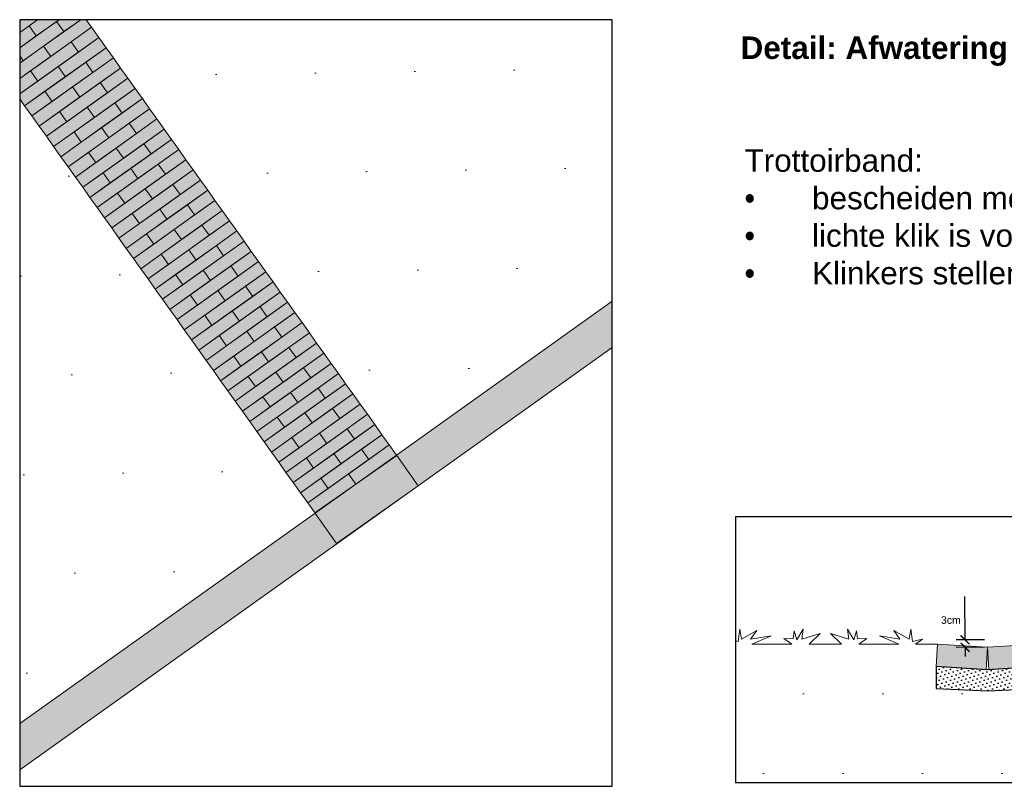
# Model space of a CAD drawing. Header units: metres. Extents: x 92403 to 95147, y 464428 to 465602.
# Tile 197 of 256: x 92712.24 to 92716.18, y 465016.63 to 465019.69. Entities that reach past the tile are written whole.
import ezdxf

# ---------------------------------------------------------------- set-up
doc = ezdxf.new("R2010")
doc.units = ezdxf.units.M
doc.linetypes.add('VH-TROTTOIRBAND', pattern=[15, 5, -2, 2, -2, 2, -2])
doc.layers.get('0').update_dxf_attribs({"linetype": 'CONTINUOUS'})
doc.layers.get('Defpoints').update_dxf_attribs({"linetype": 'CONTINUOUS'})
doc.layers.add('N-RO-GR-GRAS-A-100', color=62, linetype='CONTINUOUS', lineweight=18, transparency=0.2)
for name, color, linetype, lineweight in [('N-WE-VH-KANTOPSLUITING_TROTTOIRBAND-G', 7, 'VH-TROTTOIRBAND', 35), ('N-WE-VH-KANTOPSLUITING_TROTTOIRBAND_130 150-T18', 10, 'CONTINUOUS', 18), ('X-XX-AL-DETAIL-A', 7, 'CONTINUOUS', 13), ('X-XX-AL-DETAIL-G', 7, 'CONTINUOUS', 0), ('X-XX-AL-M', 7, 'CONTINUOUS', 18), ('X-XX-AL-RMB - profiel', 7, 'CONTINUOUS', 9)]:
    doc.layers.add(name, color=color, linetype=linetype, lineweight=lineweight)
doc.styles.add('NLCS-ISO-M200-T18', font='NLCS-ISO.ttf', dxfattribs={"height": 0.36})
doc.styles.get("Standard").update_dxf_attribs({"font": 'isocp.shx'})
doc.dimstyles.new('Standard 1-20', dxfattribs={"dimscale": 0.2, "dimtxt": 0.18, "dimasz": 0.18, "dimexe": 0.18, "dimexo": 0.0625, "dimgap": 0.09, "dimtad": 1, "dimzin": 0, "dimdsep": 46, "dimtxsty": 'Standard', "dimcen": 0.09, "dimadec": 0, "dimazin": 0, "dimtfac": 1, "dimtix": 1, "dimtofl": 0, "dimtmove": 0, "dimatfit": 3, "dimfxl": 1, "dimtolj": 1, "dimtzin": 0, "dimarcsym": 0})

# ---------------------------------------------------------------- blocks, each defined once
blk = doc.blocks.new('_ArchTick')
at = {"color": 0, "linetype": 'ByBlock', "const_width": 0.15}
blk.add_lwpolyline([(-0.5, -0.5), (0.5, 0.5)], dxfattribs=at)
blk = doc.blocks.new('*D226')
at = {"layer": 'Defpoints', "color": 0, "transparency": 16777216}
for p in [(92716.1124, 465017.2157), (92716.0228, 465017.1854), (92716.1125, 465017.1857)]:
    blk.add_point(p, dxfattribs=at)
at = {"layer": 'X-XX-AL-M', "color": 0, "lineweight": -2, "transparency": 16777216}
for p, q in [((92716.0228, 465017.2154), (92716.0223, 465017.3887)), ((92716.0999, 465017.2156), (92715.9868, 465017.2154)), ((92716.1, 465017.1856), (92715.9868, 465017.1854)), ((92716.0228, 465017.1854), (92716.0229, 465017.1494))]:
    blk.add_line(p, q, dxfattribs=at)
at = {"layer": 'X-XX-AL-M', "color": 0, "lineweight": -2, "transparency": 16777216, "xscale": 0.036, "yscale": 0.036, "zscale": 0.036}
for p, rotation in [((92716.0228, 465017.2154), 270.1394722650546), ((92716.0228, 465017.1854), 90.13947226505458)]:
    blk.add_blockref('_ArchTick', p, dxfattribs=dict(at, rotation=rotation))
at = {"layer": 'X-XX-AL-M', "color": 0, "transparency": 16777216, "insert": (92716.0404, 465017.3707), "char_height": 0.001, "attachment_point": 5, "rotation": 270.1395}
blk.add_mtext('\\A1;{\\H0.1x;0.03}', dxfattribs=at)

msp = doc.modelspace()

# ---------------------------------------------------------------- hatches: boundary and pattern name
h = msp.add_hatch()
h.set_pattern_fill('AGR-SPORTVELD_GRAS_NATUUR', color=256, scale=0.02, angle=135, pattern_type=2)
h.set_pattern_definition([(135, (0, 0), (-0.016837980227, -0.00561266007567), [0, -0.015875])])
h.paths.add_polyline_path([(92716.317805, 465017.108654), (92716.112454, 465017.095483), (92715.907103, 465017.108654), (92715.907103, 465017.020275), (92716.112454, 465017.011553), (92716.317805, 465017.020275)])
at = {"layer": 'N-RO-GR-GRAS-A-100', "true_color": 0x1f591c, "transparency": 33554661}
h = msp.add_hatch(dxfattribs=at)
h.set_pattern_fill('AGR-GRAS_SPORTVELD', color=99, scale=0.4, pattern_type=2)
h.set_pattern_definition([(0, (42.5234, 28.72377), (0.15875, 0.3175), [0, -0.3175])])
h.paths.add_polyline_path([(92717.102516, 465017.257095), (92717.096057, 465017.218364), (92717.034286, 465017.252782), (92717.059432, 465017.217817), (92716.977435, 465017.232022), (92717.05506, 465017.19847), (92716.894729, 465017.19847), (92716.926423, 465017.221227), (92716.889449, 465017.219468), (92716.885926, 465017.252023), (92716.874481, 465017.215069), (92716.84983, 465017.258181), (92716.855114, 465017.218588), (92716.781159, 465017.240585), (92716.826058, 465017.19847), (92716.76091, 465017.19847), (92716.695762, 465017.19847), (92716.740661, 465017.240585), (92716.666706, 465017.218588), (92716.67199, 465017.258181), (92716.647339, 465017.215069), (92716.635894, 465017.252023), (92716.63237, 465017.219468), (92716.595396, 465017.221227), (92716.62709, 465017.19847), (92716.466759, 465017.19847), (92716.544384, 465017.232022), (92716.462387, 465017.217817), (92716.487533, 465017.252782), (92716.425763, 465017.218364), (92716.419203, 465017.257699), (92716.412644, 465017.20853), (92716.372739, 465017.218364), (92716.400069, 465017.19847), (92716.312044, 465017.19847), (92716.317805, 465017.020275), (92716.106693, 465017.011553), (92715.907103, 465017.020275), (92715.912864, 465017.19847), (92715.824839, 465017.19847), (92715.852169, 465017.218364), (92715.812264, 465017.20853), (92715.805705, 465017.257699), (92715.799145, 465017.218364), (92715.737375, 465017.252782), (92715.76252, 465017.217817), (92715.680524, 465017.232022), (92715.758149, 465017.19847), (92715.597818, 465017.19847), (92715.629512, 465017.221227), (92715.592538, 465017.219468), (92715.589014, 465017.252023), (92715.577569, 465017.215069), (92715.552918, 465017.258181), (92715.558202, 465017.218588), (92715.484247, 465017.240585), (92715.529146, 465017.19847), (92715.463998, 465017.19847), (92715.39885, 465017.19847), (92715.443749, 465017.240585), (92715.369794, 465017.218588), (92715.375078, 465017.258181), (92715.350427, 465017.215069), (92715.338982, 465017.252023), (92715.335458, 465017.219468), (92715.298485, 465017.221227), (92715.330179, 465017.19847), (92715.169847, 465017.19847), (92715.247473, 465017.232022), (92715.165476, 465017.217817), (92715.190622, 465017.252782), (92715.128851, 465017.218364), (92715.122291, 465017.257699), (92715.115732, 465017.20853), (92715.105313, 465017.211097), (92715.105313, 465016.644978), (92717.102516, 465016.644978)])
at = {"layer": 'X-XX-AL-DETAIL-A', "true_color": 0xccaea8}
h = msp.add_hatch(color=253, dxfattribs=at)
h.dxf.hatch_style = 1
h.paths.add_polyline_path([(92713.423934, 465017.721948), (92712.243328, 465019.378009), (92712.243328, 465019.694563), (92712.508896, 465019.694563), (92713.749649, 465017.95415)])
h = msp.add_hatch(color=253, dxfattribs=at)
h.dxf.hatch_style = 1
h.paths.add_polyline_path([(92716.312044, 465017.19847), (92716.112454, 465017.185668), (92716.118215, 465017.095852), (92716.317805, 465017.108654)])
h.paths.add_polyline_path([(92716.112454, 465017.185668), (92715.912864, 465017.19847), (92715.907103, 465017.108654), (92716.106693, 465017.095852)])
at = {"layer": 'X-XX-AL-DETAIL-G', "true_color": 0x717384}
h = msp.add_hatch(color=8, dxfattribs=at)
h.dxf.hatch_style = 1
h.paths.add_polyline_path([(92714.611971, 465018.384685), (92714.611971, 465018.5689), (92713.749649, 465017.95415), (92713.836079, 465017.831552)])
h.paths.add_polyline_path([(92713.835995, 465017.831671), (92713.750733, 465017.952613), (92713.586981, 465017.838184), (92713.424312, 465017.722218), (92713.510252, 465017.600333)])
h.paths.add_polyline_path([(92713.510751, 465017.599625), (92713.424312, 465017.722218), (92712.243328, 465016.880294), (92712.243328, 465016.696079)])
at = {"layer": 'X-XX-AL-RMB - profiel', "true_color": 0x1a4a17, "transparency": 33554687}
h = msp.add_hatch(dxfattribs=at)
h.set_pattern_fill('AGR-GRAS_SPORTVELD', color=99, scale=0.5, angle=0.871966, pattern_type=2)
h.set_pattern_definition([(0.87196551, (42.5234, 26.39463), (0.19237484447, 0.39984887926), [0, -0.396875])])
h.paths.add_polyline_path([(92714.611971, 465019.694563), (92712.508896, 465019.694563), (92712.53061, 465019.664105), (92712.559635, 465019.623391), (92712.588659, 465019.582678), (92712.617684, 465019.541965), (92712.646708, 465019.501251), (92712.675733, 465019.460538), (92712.704757, 465019.419825), (92712.733782, 465019.379111), (92712.762806, 465019.338398), (92712.791831, 465019.297685), (92712.820855, 465019.256971), (92712.84988, 465019.216258), (92712.878905, 465019.175545), (92712.907929, 465019.134831), (92712.936954, 465019.094118), (92712.965978, 465019.053405), (92712.995003, 465019.012691), (92713.024027, 465018.971978), (92713.053052, 465018.931265), (92713.082076, 465018.890551), (92713.111101, 465018.849838), (92713.140125, 465018.809125), (92713.16915, 465018.768411), (92713.198175, 465018.727698), (92713.227199, 465018.686985), (92713.256224, 465018.646271), (92713.285248, 465018.605558), (92713.314273, 465018.564845), (92713.343297, 465018.524131), (92713.372322, 465018.483418), (92713.401346, 465018.442705), (92713.430371, 465018.401991), (92713.459395, 465018.361278), (92713.48842, 465018.320565), (92713.517444, 465018.279851), (92713.546469, 465018.239138), (92713.575494, 465018.198425), (92713.604518, 465018.157711), (92713.633543, 465018.116998), (92713.662567, 465018.076285), (92713.691592, 465018.035571), (92713.720616, 465017.994858), (92713.750733, 465017.952613), (92714.611971, 465018.5689), (92714.611971, 465018.384685)])
h.paths.add_polyline_path([(92713.33686, 465017.844088), (92713.307836, 465017.884802), (92713.278811, 465017.925515), (92713.249787, 465017.966228), (92713.220762, 465018.006942), (92713.191738, 465018.047655), (92713.162713, 465018.088368), (92713.133689, 465018.129082), (92713.104664, 465018.169795), (92713.07564, 465018.210508), (92713.046615, 465018.251222), (92713.017591, 465018.291935), (92712.988566, 465018.332648), (92712.959541, 465018.373362), (92712.930517, 465018.414075), (92712.901492, 465018.454788), (92712.872468, 465018.495502), (92712.843443, 465018.536215), (92712.814419, 465018.576928), (92712.785394, 465018.617642), (92712.75637, 465018.658355), (92712.727345, 465018.699068), (92712.698321, 465018.739782), (92712.669296, 465018.780495), (92712.640271, 465018.821208), (92712.611247, 465018.861922), (92712.582222, 465018.902635), (92712.553198, 465018.943348), (92712.524173, 465018.984062), (92712.495149, 465019.024775), (92712.466124, 465019.065488), (92712.4371, 465019.106202), (92712.408075, 465019.146915), (92712.379051, 465019.187628), (92712.350026, 465019.228342), (92712.321001, 465019.269055), (92712.291977, 465019.309768), (92712.262952, 465019.350482), (92712.243328, 465019.378009), (92712.243328, 465016.880294), (92713.423934, 465017.721948), (92713.39491, 465017.762662), (92713.365885, 465017.803375)])

# ---------------------------------------------------------------- linework, layer by layer
for points in [[(92714.611971, 465019.694563), (92712.243328, 465019.694563), (92712.243328, 465016.629832), (92714.611971, 465016.629832)], [(92717.102516, 465017.707717), (92715.105313, 465017.707717), (92715.105313, 465016.644978), (92717.102516, 465016.644978)], [(92716.317805, 465017.108654), (92716.112454, 465017.095483), (92715.907103, 465017.108654), (92715.907103, 465017.020275), (92716.112454, 465017.011553), (92716.317805, 465017.020275)]]:
    msp.add_lwpolyline(points, close=True)
at = {"layer": 'N-WE-VH-KANTOPSLUITING_TROTTOIRBAND-G', "lineweight": 15, "flags": 128}
for points in [[(92714.611971, 465018.5689), (92713.749649, 465017.95415)], [(92712.243328, 465016.696079), (92714.611971, 465018.384685)], [(92713.835995, 465017.831671), (92713.750733, 465017.952613), (92713.423229, 465017.723755), (92713.510252, 465017.600333), (92713.835995, 465017.831671)], [(92713.423934, 465017.721948), (92712.243328, 465016.880294)]]:
    msp.add_lwpolyline(points, dxfattribs=at)
at = {"layer": 'X-XX-AL-DETAIL-G', "color": 27, "ltscale": 0.1, "true_color": 0x794e4e}
for points in [[(92712.243328, 465019.643516), (92712.314933, 465019.694563)], [(92712.314933, 465019.694563), (92712.280683, 465019.670147), (92712.309708, 465019.629433), (92712.401067, 465019.694563)], [(92712.487201, 465019.694563), (92712.338732, 465019.58872), (92712.367757, 465019.548007), (92712.53061, 465019.664105), (92712.508896, 465019.694563)], [(92712.401067, 465019.694563), (92712.391134, 465019.687482), (92712.420159, 465019.646769), (92712.487201, 465019.694563)], [(92712.243328, 465019.550277), (92712.257305, 465019.530671), (92712.420159, 465019.646769), (92712.391134, 465019.687482), (92712.243328, 465019.582111)], [(92712.243328, 465019.582111), (92712.309708, 465019.629433), (92712.280683, 465019.670147), (92712.243328, 465019.643516)], [(92712.243328, 465019.459302), (92712.367757, 465019.548007), (92712.338732, 465019.58872), (92712.243328, 465019.520706)], [(92712.243328, 465019.520706), (92712.257305, 465019.530671), (92712.243328, 465019.550277)], [(92712.243328, 465019.378009), (92712.262952, 465019.350482), (92712.425806, 465019.46658), (92712.396781, 465019.507293), (92712.243328, 465019.397897)], [(92712.243328, 465019.397897), (92712.315355, 465019.449244), (92712.28633, 465019.489958), (92712.243328, 465019.459302)]]:
    msp.add_lwpolyline(points, dxfattribs=at)
for points in [[(92712.53061, 465019.664105), (92712.449183, 465019.606056), (92712.478208, 465019.565342), (92712.559635, 465019.623391)], [(92712.559635, 465019.623391), (92712.396781, 465019.507293), (92712.425806, 465019.46658), (92712.588659, 465019.582678)], [(92712.449183, 465019.606056), (92712.28633, 465019.489958), (92712.315355, 465019.449244), (92712.478208, 465019.565342)], [(92712.588659, 465019.582678), (92712.507232, 465019.524629), (92712.536257, 465019.483916), (92712.617684, 465019.541965)], [(92712.617684, 465019.541965), (92712.45483, 465019.425867), (92712.483855, 465019.385153), (92712.646708, 465019.501251)], [(92712.507232, 465019.524629), (92712.344379, 465019.408531), (92712.373404, 465019.367818), (92712.536257, 465019.483916)], [(92712.646708, 465019.501251), (92712.565282, 465019.443202), (92712.594306, 465019.402489), (92712.675733, 465019.460538)], [(92712.675733, 465019.460538), (92712.512879, 465019.34444), (92712.541904, 465019.303727), (92712.704757, 465019.419825)], [(92712.45483, 465019.425867), (92712.291977, 465019.309768), (92712.321001, 465019.269055), (92712.483855, 465019.385153)], [(92712.565282, 465019.443202), (92712.402428, 465019.327104), (92712.431453, 465019.286391), (92712.594306, 465019.402489)], [(92712.704757, 465019.419825), (92712.623331, 465019.361776), (92712.652355, 465019.321062), (92712.733782, 465019.379111)], [(92712.344379, 465019.408531), (92712.262952, 465019.350482), (92712.291977, 465019.309768), (92712.373404, 465019.367818)], [(92712.733782, 465019.379111), (92712.570928, 465019.263013), (92712.599953, 465019.2223), (92712.762806, 465019.338398)], [(92712.512879, 465019.34444), (92712.350026, 465019.228342), (92712.379051, 465019.187628), (92712.541904, 465019.303727)], [(92712.623331, 465019.361776), (92712.460477, 465019.245678), (92712.489502, 465019.204964), (92712.652355, 465019.321062)], [(92712.762806, 465019.338398), (92712.68138, 465019.280349), (92712.710404, 465019.239636), (92712.791831, 465019.297685)], [(92712.402428, 465019.327104), (92712.321001, 465019.269055), (92712.350026, 465019.228342), (92712.431453, 465019.286391)], [(92712.791831, 465019.297685), (92712.628978, 465019.181587), (92712.658002, 465019.140873), (92712.820855, 465019.256971)], [(92712.570928, 465019.263013), (92712.408075, 465019.146915), (92712.4371, 465019.106202), (92712.599953, 465019.2223)], [(92712.68138, 465019.280349), (92712.518526, 465019.164251), (92712.547551, 465019.123538), (92712.710404, 465019.239636)], [(92712.820855, 465019.256971), (92712.739429, 465019.198922), (92712.768453, 465019.158209), (92712.84988, 465019.216258)], [(92712.460477, 465019.245678), (92712.379051, 465019.187628), (92712.408075, 465019.146915), (92712.489502, 465019.204964)], [(92712.628978, 465019.181587), (92712.466124, 465019.065488), (92712.495149, 465019.024775), (92712.658002, 465019.140873)], [(92712.739429, 465019.198922), (92712.576575, 465019.082824), (92712.6056, 465019.042111), (92712.768453, 465019.158209)], [(92712.84988, 465019.216258), (92712.687027, 465019.10016), (92712.716051, 465019.059447), (92712.878905, 465019.175545)], [(92712.518526, 465019.164251), (92712.4371, 465019.106202), (92712.466124, 465019.065488), (92712.547551, 465019.123538)], [(92712.878905, 465019.175545), (92712.797478, 465019.117496), (92712.826502, 465019.076782), (92712.907929, 465019.134831)], [(92712.687027, 465019.10016), (92712.524173, 465018.984062), (92712.553198, 465018.943348), (92712.716051, 465019.059447)], [(92712.797478, 465019.117496), (92712.634625, 465019.001397), (92712.663649, 465018.960684), (92712.826502, 465019.076782)], [(92712.907929, 465019.134831), (92712.745076, 465019.018733), (92712.7741, 465018.97802), (92712.936954, 465019.094118)], [(92712.576575, 465019.082824), (92712.495149, 465019.024775), (92712.524173, 465018.984062), (92712.6056, 465019.042111)], [(92712.936954, 465019.094118), (92712.855527, 465019.036069), (92712.884551, 465018.995356), (92712.965978, 465019.053405)], [(92712.855527, 465019.036069), (92712.692674, 465018.919971), (92712.721698, 465018.879257), (92712.884551, 465018.995356)], [(92712.965978, 465019.053405), (92712.803125, 465018.937307), (92712.832149, 465018.896593), (92712.995003, 465019.012691)], [(92712.634625, 465019.001397), (92712.553198, 465018.943348), (92712.582222, 465018.902635), (92712.663649, 465018.960684)], [(92712.745076, 465019.018733), (92712.582222, 465018.902635), (92712.611247, 465018.861922), (92712.7741, 465018.97802)], [(92712.995003, 465019.012691), (92712.913576, 465018.954642), (92712.942601, 465018.913929), (92713.024027, 465018.971978)], [(92712.913576, 465018.954642), (92712.750723, 465018.838544), (92712.779747, 465018.797831), (92712.942601, 465018.913929)], [(92713.024027, 465018.971978), (92712.861174, 465018.85588), (92712.890198, 465018.815167), (92713.053052, 465018.931265)], [(92712.692674, 465018.919971), (92712.611247, 465018.861922), (92712.640271, 465018.821208), (92712.721698, 465018.879257)], [(92712.803125, 465018.937307), (92712.640271, 465018.821208), (92712.669296, 465018.780495), (92712.832149, 465018.896593)], [(92713.053052, 465018.931265), (92712.971625, 465018.873216), (92713.00065, 465018.832502), (92713.082076, 465018.890551)], [(92712.971625, 465018.873216), (92712.808772, 465018.757117), (92712.837796, 465018.716404), (92713.00065, 465018.832502)], [(92713.082076, 465018.890551), (92712.919223, 465018.774453), (92712.948248, 465018.73374), (92713.111101, 465018.849838)], [(92712.750723, 465018.838544), (92712.669296, 465018.780495), (92712.698321, 465018.739782), (92712.779747, 465018.797831)], [(92712.861174, 465018.85588), (92712.698321, 465018.739782), (92712.727345, 465018.699068), (92712.890198, 465018.815167)], [(92713.111101, 465018.849838), (92713.029674, 465018.791789), (92713.058699, 465018.751076), (92713.140125, 465018.809125)], [(92713.029674, 465018.791789), (92712.866821, 465018.675691), (92712.895845, 465018.634977), (92713.058699, 465018.751076)], [(92713.140125, 465018.809125), (92712.977272, 465018.693027), (92713.006297, 465018.652313), (92713.16915, 465018.768411)], [(92712.808772, 465018.757117), (92712.727345, 465018.699068), (92712.75637, 465018.658355), (92712.837796, 465018.716404)], [(92712.919223, 465018.774453), (92712.75637, 465018.658355), (92712.785394, 465018.617642), (92712.948248, 465018.73374)], [(92713.16915, 465018.768411), (92713.087723, 465018.710362), (92713.116748, 465018.669649), (92713.198175, 465018.727698)], [(92713.087723, 465018.710362), (92712.92487, 465018.594264), (92712.953894, 465018.553551), (92713.116748, 465018.669649)], [(92713.198175, 465018.727698), (92713.035321, 465018.6116), (92713.064346, 465018.570887), (92713.227199, 465018.686985)], [(92712.866821, 465018.675691), (92712.785394, 465018.617642), (92712.814419, 465018.576928), (92712.895845, 465018.634977)], [(92712.977272, 465018.693027), (92712.814419, 465018.576928), (92712.843443, 465018.536215), (92713.006297, 465018.652313)], [(92713.227199, 465018.686985), (92713.145772, 465018.628936), (92713.174797, 465018.588222), (92713.256224, 465018.646271)], [(92713.145772, 465018.628936), (92712.982919, 465018.512837), (92713.011944, 465018.472124), (92713.174797, 465018.588222)], [(92713.256224, 465018.646271), (92713.09337, 465018.530173), (92713.122395, 465018.48946), (92713.285248, 465018.605558)], [(92712.92487, 465018.594264), (92712.843443, 465018.536215), (92712.872468, 465018.495502), (92712.953894, 465018.553551)], [(92713.035321, 465018.6116), (92712.872468, 465018.495502), (92712.901492, 465018.454788), (92713.064346, 465018.570887)], [(92713.285248, 465018.605558), (92713.203821, 465018.547509), (92713.232846, 465018.506796), (92713.314273, 465018.564845)], [(92713.203821, 465018.547509), (92713.040968, 465018.431411), (92713.069993, 465018.390697), (92713.232846, 465018.506796)], [(92713.314273, 465018.564845), (92713.151419, 465018.448747), (92713.180444, 465018.408033), (92713.343297, 465018.524131)], [(92712.982919, 465018.512837), (92712.901492, 465018.454788), (92712.930517, 465018.414075), (92713.011944, 465018.472124)], [(92713.09337, 465018.530173), (92712.930517, 465018.414075), (92712.959541, 465018.373362), (92713.122395, 465018.48946)], [(92713.343297, 465018.524131), (92713.261871, 465018.466082), (92713.290895, 465018.425369), (92713.372322, 465018.483418)], [(92713.372322, 465018.483418), (92713.209468, 465018.36732), (92713.238493, 465018.326606), (92713.401346, 465018.442705)], [(92713.040968, 465018.431411), (92712.959541, 465018.373362), (92712.988566, 465018.332648), (92713.069993, 465018.390697)], [(92713.151419, 465018.448747), (92712.988566, 465018.332648), (92713.017591, 465018.291935), (92713.180444, 465018.408033)], [(92713.261871, 465018.466082), (92713.099017, 465018.349984), (92713.128042, 465018.309271), (92713.290895, 465018.425369)], [(92713.401346, 465018.442705), (92713.31992, 465018.384656), (92713.348944, 465018.343942), (92713.430371, 465018.401991)], [(92713.430371, 465018.401991), (92713.267518, 465018.285893), (92713.296542, 465018.24518), (92713.459395, 465018.361278)], [(92713.209468, 465018.36732), (92713.046615, 465018.251222), (92713.07564, 465018.210508), (92713.238493, 465018.326606)], [(92713.31992, 465018.384656), (92713.157066, 465018.268557), (92713.186091, 465018.227844), (92713.348944, 465018.343942)], [(92713.459395, 465018.361278), (92713.377969, 465018.303229), (92713.406993, 465018.262516), (92713.48842, 465018.320565)], [(92713.099017, 465018.349984), (92713.017591, 465018.291935), (92713.046615, 465018.251222), (92713.128042, 465018.309271)], [(92713.48842, 465018.320565), (92713.325567, 465018.204466), (92713.354591, 465018.163753), (92713.517444, 465018.279851)], [(92713.267518, 465018.285893), (92713.104664, 465018.169795), (92713.133689, 465018.129082), (92713.296542, 465018.24518)], [(92713.377969, 465018.303229), (92713.215115, 465018.187131), (92713.24414, 465018.146417), (92713.406993, 465018.262516)], [(92713.517444, 465018.279851), (92713.436018, 465018.221802), (92713.465042, 465018.181089), (92713.546469, 465018.239138)], [(92713.157066, 465018.268557), (92713.07564, 465018.210508), (92713.104664, 465018.169795), (92713.186091, 465018.227844)], [(92713.546469, 465018.239138), (92713.383616, 465018.12304), (92713.41264, 465018.082326), (92713.575494, 465018.198425)], [(92713.325567, 465018.204466), (92713.162713, 465018.088368), (92713.191738, 465018.047655), (92713.354591, 465018.163753)], [(92713.436018, 465018.221802), (92713.273164, 465018.105704), (92713.302189, 465018.064991), (92713.465042, 465018.181089)], [(92713.575494, 465018.198425), (92713.494067, 465018.140376), (92713.523091, 465018.099662), (92713.604518, 465018.157711)], [(92713.215115, 465018.187131), (92713.133689, 465018.129082), (92713.162713, 465018.088368), (92713.24414, 465018.146417)], [(92713.604518, 465018.157711), (92713.441665, 465018.041613), (92713.470689, 465018.0009), (92713.633543, 465018.116998)], [(92713.383616, 465018.12304), (92713.220762, 465018.006942), (92713.249787, 465017.966228), (92713.41264, 465018.082326)], [(92713.494067, 465018.140376), (92713.331214, 465018.024277), (92713.360238, 465017.983564), (92713.523091, 465018.099662)], [(92713.633543, 465018.116998), (92713.552116, 465018.058949), (92713.581141, 465018.018236), (92713.662567, 465018.076285)], [(92713.273164, 465018.105704), (92713.191738, 465018.047655), (92713.220762, 465018.006942), (92713.302189, 465018.064991)], [(92713.662567, 465018.076285), (92713.499714, 465017.960186), (92713.528738, 465017.919473), (92713.691592, 465018.035571)], [(92713.441665, 465018.041613), (92713.278811, 465017.925515), (92713.307836, 465017.884802), (92713.470689, 465018.0009)], [(92713.552116, 465018.058949), (92713.389263, 465017.942851), (92713.418287, 465017.902137), (92713.581141, 465018.018236)], [(92713.331214, 465018.024277), (92713.249787, 465017.966228), (92713.278811, 465017.925515), (92713.360238, 465017.983564)], [(92713.691592, 465018.035571), (92713.610165, 465017.977522), (92713.63919, 465017.936809), (92713.720616, 465017.994858)], [(92713.499714, 465017.960186), (92713.33686, 465017.844088), (92713.365885, 465017.803375), (92713.528738, 465017.919473)], [(92713.610165, 465017.977522), (92713.447312, 465017.861424), (92713.476336, 465017.820711), (92713.63919, 465017.936809)], [(92713.720616, 465017.994858), (92713.557763, 465017.87876), (92713.586787, 465017.838046), (92713.749641, 465017.954145)], [(92713.389263, 465017.942851), (92713.307836, 465017.884802), (92713.33686, 465017.844088), (92713.418287, 465017.902137)], [(92713.557763, 465017.87876), (92713.39491, 465017.762662), (92713.423934, 465017.721948), (92713.586787, 465017.838046)], [(92713.447312, 465017.861424), (92713.365885, 465017.803375), (92713.39491, 465017.762662), (92713.476336, 465017.820711)], [(92715.912864, 465017.19847), (92716.112454, 465017.185668), (92716.106693, 465017.095852), (92715.907103, 465017.108654)], [(92716.312044, 465017.19847), (92716.112454, 465017.185668), (92716.118215, 465017.095852), (92716.317805, 465017.108654)]]:
    msp.add_lwpolyline(points, close=True, dxfattribs=at)
at = {"layer": 'X-XX-AL-RMB - profiel', "flags": 128}
msp.add_lwpolyline([(92715.912864, 465017.19847), (92715.824839, 465017.19847), (92715.852169, 465017.218364), (92715.812264, 465017.20853), (92715.805705, 465017.257699), (92715.799145, 465017.218364), (92715.737375, 465017.252782), (92715.76252, 465017.217817), (92715.680524, 465017.232022), (92715.758149, 465017.19847), (92715.597818, 465017.19847), (92715.629512, 465017.221227), (92715.592538, 465017.219468), (92715.589014, 465017.252023), (92715.577569, 465017.215069), (92715.552918, 465017.258181), (92715.558202, 465017.218588), (92715.484247, 465017.240585), (92715.529146, 465017.19847), (92715.463998, 465017.19847), (92715.39885, 465017.19847), (92715.443749, 465017.240585), (92715.369794, 465017.218588), (92715.375078, 465017.258181), (92715.350427, 465017.215069), (92715.338982, 465017.252023), (92715.335458, 465017.219468), (92715.298485, 465017.221227), (92715.330179, 465017.19847), (92715.169847, 465017.19847), (92715.247473, 465017.232022), (92715.165476, 465017.217817), (92715.190622, 465017.252782), (92715.128851, 465017.218364), (92715.122291, 465017.257699), (92715.115732, 465017.20853), (92715.105313, 465017.211097)], dxfattribs=at)

# ---------------------------------------------------------------- texts
at = {"layer": 'N-WE-VH-KANTOPSLUITING_TROTTOIRBAND_130 150-T18', "color": 7, "attachment_point": 1, "style": 'NLCS-ISO-M200-T18'}
for s, width, insert, char_height in [('{\\fArial|b1|i0|c0|p34;Detail: Afwatering via oever}', 35, (92715.12513, 465019.627547), 0.09), ('\\A1;{\\fArial|b0|i0|c0|p34;\\PTrottoirband:\\P\\pxi-3,l3,t3;{\\fSymbol|b0|i0|c2|p18;·^I}bescheiden molgoot van hergebruikte gebakken waaltjes\\P{\\fSymbol|b0|i0|c2|p18;·^I}lichte klik is voldoende om het water te geleiden\\P{\\fSymbol|b0|i0|c2|p18;·^I}Klinkers stellen in cementspecie}', 3.39160157, (92715.140885, 465019.326647), 0.09), ('\\pxqc;{\\fArial|b0|i0|c0|p34; \\P3cm }', 0.44119831, (92715.745194, 465017.359426), 0.03)]:
    msp.add_mtext_dynamic_manual_height_columns(s, width=width, gutter_width=12.5, heights=[0], dxfattribs=dict(at, insert=insert, char_height=char_height))

# ---------------------------------------------------------------- dimensions: what is measured, and where the dimension line sits
at = {"layer": 'X-XX-AL-M'}
dim = msp.add_linear_dim(base=(92716.022832, 465017.18545), p1=(92716.112381, 465017.215668), p2=(92716.112454, 465017.185668), angle=270.139472, text='{\\H0.1x;<>}', dimstyle='Standard 1-20', override={"dimtxt": 0.005, "dimblk1": 'ArchTick', "dimblk2": 'ArchTick', "dimsah": 1}, dxfattribs=at)
dim.commit()
dim.dimension.update_dxf_attribs({"geometry": '*D226', "text_midpoint": (92716.022381, 465017.370606), "dimtype": 161})

doc.saveas('drawing.dxf')
